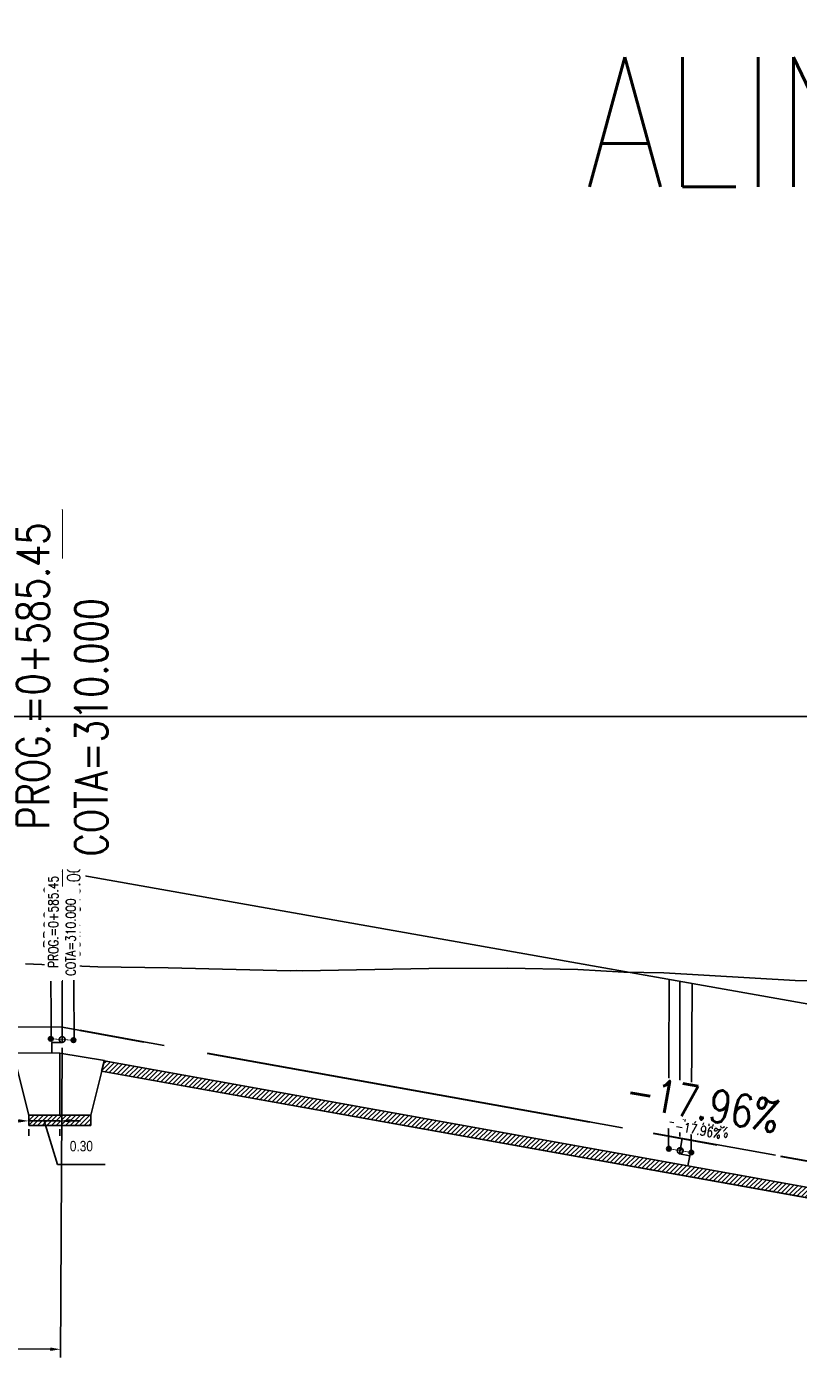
# Model space of a CAD drawing. Header units: metres. Extents: x 719936 to 720643, y 9143565 to 9144018.
# Tile 38 of 56: x 720510 to 720518, y 9143950 to 9143963. Entities that reach past the tile are written whole.
import ezdxf

# ---------------------------------------------------------------- set-up
doc = ezdxf.new("R2010")
doc.units = ezdxf.units.M
for name, pattern in [('CENTER', [2, 1.25, -0.25, 0.25, -0.25]), ('CENTER2', [1.125, 0.75, -0.125, 0.125, -0.125]), ('DASHED', [0.75, 0.5, -0.25]), ('DASHED2', [0.375, 0.25, -0.125])]:
    doc.linetypes.add(name, pattern=pattern)
for name, color, linetype in [('-01-C-DESCOLMA', 5, 'CENTER2'), ('01_CIVI_322_PF_GRID', 8, 'Continuous'), ('AecObjExplode_PLANTA RAPIDA_Vport_1ECE', 7, 'Continuous'), ('AecObjExplode_PLANTA RAPIDA_Vport_1ED3', 7, 'Continuous'), ('AecObjExplode_PLANTA RAPIDA_Vport_1ED7', 7, 'Continuous'), ('AecObjExplode_PLANTA RAPIDA_Vport_220C', 7, 'Continuous'), ('AecObjExplode_PLANTA RAPIDA_Vport_22C7', 7, 'Continuous'), ('AecObjExplode_PLANTA RAPIDA_Vport_22CB', 7, 'Continuous'), ('AecObjExplode_PLANTA RAPIDA_Vport_22E2', 7, 'Continuous'), ('AecObjExplode_PLANTA RAPIDA_Vport_22EB', 7, 'Continuous'), ('AecObjExplode_PLANTA RAPIDA_Vport_2460', 7, 'Continuous'), ('AecObjExplode_PLANTA RAPIDA_Vport_2496', 7, 'Continuous'), ('AIR.A3-TN', 32, 'Continuous'), ('AIR.A3_NOTAS', 7, 'Continuous'), ('AIR_NOTAS A-3', 7, 'Continuous'), ('C-ALIG', 5, 'CENTER'), ('C-Borde de Camino', 2, 'Continuous'), ('Layer1 (.05)', 8, 'Continuous'), ('LNII-TP-TEXTO', 1, 'Continuous')]:
    doc.layers.add(name, color=color, linetype=linetype)
doc.layers.add('COTAS-01', color=1, linetype='Continuous', lineweight=30)
doc.styles.add('AIR-Simplex.(0.80)', font='simplex.shx', dxfattribs={"width": 0.8})
doc.styles.add('Arial Narrow', font='ARIALN.TTF')
doc.styles.add('R80-50', font='romans.shx', dxfattribs={"width": 0.8, "height": 0.3})
doc.dimstyles.new('1-50', dxfattribs={"dimtxt": 0.3, "dimasz": 0.06, "dimexe": 0.08, "dimexo": 0.2, "dimgap": 0.05, "dimtad": 2, "dimtih": 1, "dimtoh": 1, "dimzin": 4, "dimdsep": 46, "dimtxsty": 'R80-50', "dimblk1": 'TICK2', "dimblk2": 'TICK2', "dimsah": 1, "dimcen": 0.09, "dimclrd": 1, "dimclre": 1, "dimclrt": 7, "dimadec": 0, "dimazin": 0, "dimtfac": 1, "dimtmove": 0, "dimatfit": 3, "dimldrblk": 'TICK2', "dimfxl": 1, "dimtolj": 1, "dimtzin": 0, "dimarcsym": 0})

# ---------------------------------------------------------------- blocks, each defined once
blk = doc.blocks.new('water stop')
at = {"layer": 'Layer1 (.05)'}
h = blk.add_hatch(color=256, dxfattribs=at)
h.dxf.hatch_style = 1
edge = h.paths.add_edge_path()
edge.add_arc((720675.2, 9143996.886), 0.0221, 176.5714, 536.5714, ccw=False)
h = blk.add_hatch(dxfattribs=at)
h.set_pattern_fill('AR-BRSTD', color=256, scale=0.013033)
h.set_pattern_definition([(0, (-322910.8009, -4097122.9582), (0, 0.88285196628), []), (90, (-322910.8009, -4097122.9582), (-1.32411243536, 0.88285196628), [0.88285196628, -0.88285196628])])
edge = h.paths.add_edge_path()
edge.add_arc((720675.31, 9143996.886), 0.0283, 176.5714, 536.5714, ccw=False)
h = blk.add_hatch(color=256, dxfattribs=at)
h.dxf.hatch_style = 1
edge = h.paths.add_edge_path()
edge.add_arc((720675.42, 9143996.886), 0.0221, 176.5714, 536.5714, ccw=False)
at = {"layer": 'LNII-TP-TEXTO'}
h = blk.add_hatch(dxfattribs=at)
h.set_pattern_fill('AR-BRSTD', color=1, scale=0.013033)
h.set_pattern_definition([(0, (-322910.9113, -4097122.9582), (0, 0.88285196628), []), (90, (-322910.9113, -4097122.9582), (-1.32411243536, 0.88285196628), [0.88285196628, -0.88285196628])])
edge = h.paths.add_edge_path()
edge.add_arc((720675.2, 9143996.886), 0.0221, 176.5714, 536.5714, ccw=False)
h = blk.add_hatch(dxfattribs=at)
h.set_pattern_fill('AR-BRSTD', color=1, scale=0.009)
h.set_pattern_definition([(0, (0.0762, 0), (0, 0.6096762), []), (90, (0.0762, 0), (-0.9144, 0.6096762), [0.6096762, -0.6096762])])
edge = h.paths.add_edge_path()
edge.add_arc((720675.42, 9143996.886), 0.0221, 176.5714, 536.5714, ccw=False)
at = {"layer": 'Layer1 (.05)', "const_width": 0.00724, "flags": 128}
blk.add_lwpolyline([(720675.2, 9143996.886), (720675.42, 9143996.886)], dxfattribs=at)
at = {"layer": 'Layer1 (.05)'}
for centre, radius in [((720675.2, 9143996.886), 0.0221), ((720675.31, 9143996.886), 0.0283), ((720675.42, 9143996.886), 0.0221)]:
    blk.add_circle(centre, radius, dxfattribs=at)
blk = doc.blocks.new('*D48')
at = {"color": 1, "lineweight": -2, "transparency": 16777216}
for p, q in [((720505.243, 9143953.507), (720505.229, 9143950.516)), ((720510.693, 9143953.483), (720510.679, 9143950.491)), ((720505.33, 9143950.595), (720510.58, 9143950.572))]:
    blk.add_line(p, q, dxfattribs=at)
at = {"color": 1, "transparency": 16777216}
for points in [[(720505.33, 9143950.612), (720505.33, 9143950.579), (720505.23, 9143950.596)], [(720510.58, 9143950.588), (720510.58, 9143950.555), (720510.68, 9143950.571)]]:
    blk.add_solid(points, dxfattribs=at)
at = {"layer": 'Defpoints', "color": 0, "transparency": 16777216}
for p in [(720505.244, 9143953.707), (720510.694, 9143953.683), (720510.68, 9143950.571)]:
    blk.add_point(p, dxfattribs=at)
at = {"color": 7, "transparency": 16777216, "insert": (720507.954, 9143950.407), "char_height": 0.1, "attachment_point": 5, "style": 'Arial Narrow'}
blk.add_mtext('\\A1;5.45', dxfattribs=at)
blk = doc.blocks.new('TICK2')
at = {"layer": 'COTAS-01', "ltscale": 0.5}
blk.add_line((-1.25, 0), (1.25, 0), dxfattribs=at)
blk.add_circle((0, 0), 0.5, dxfattribs=at)
blk = doc.blocks.new('*D56')
at = {"color": 1, "lineweight": -2, "transparency": 16777216}
for p, q in [((720510.272, 9143952.777), (720510.172, 9143952.777)), ((720510.372, 9143952.777), (720510.672, 9143952.777)), ((720510.372, 9143952.777), (720510.672, 9143952.777)), ((720510.372, 9143952.633), (720510.372, 9143952.697)), ((720510.522, 9143952.777), (720510.649, 9143952.357)), ((720510.672, 9143952.633), (720510.672, 9143952.697)), ((720510.772, 9143952.777), (720510.872, 9143952.777)), ((720510.649, 9143952.357), (720511.111, 9143952.357))]:
    blk.add_line(p, q, dxfattribs=at)
at = {"color": 1, "transparency": 16777216}
for points in [[(720510.272, 9143952.794), (720510.272, 9143952.761), (720510.372, 9143952.777)], [(720510.772, 9143952.794), (720510.772, 9143952.761), (720510.672, 9143952.777)]]:
    blk.add_solid(points, dxfattribs=at)
at = {"layer": 'Defpoints', "color": 0, "transparency": 16777216}
for p in [(720510.372, 9143952.833), (720510.672, 9143952.833), (720510.672, 9143952.777)]:
    blk.add_point(p, dxfattribs=at)
at = {"color": 7, "transparency": 16777216, "insert": (720510.88, 9143952.533), "char_height": 0.1, "attachment_point": 5, "style": 'Arial Narrow'}
blk.add_mtext('\\A1;0.30', dxfattribs=at)
blk = doc.blocks.new('AecObjExplode_PLANTA RAPIDA_Vport_1ECE')
at = {"layer": '-01-C-DESCOLMA', "color": 5, "linetype": 'CENTER2', "lineweight": 30, "ltscale": 5, "flags": 128}
blk.add_lwpolyline([(720495.244, 9143953.852), (720505.244, 9143953.707), (720510.694, 9143953.683), (720522.941, 9143951.483), (720533.741, 9143951.483), (720535.244, 9143952.483), (720540.244, 9143952.432), (720543.244, 9143952.333)], dxfattribs=at)
at = {"layer": '01_CIVI_322_PF_GRID', "color": 7, "linetype": 'Continuous', "lineweight": -3}
blk.add_line((720495.244, 9143956.683), (720545.244, 9143956.683), dxfattribs=at)
at = {"layer": 'AIR.A3-TN', "color": 32, "linetype": 'Continuous', "lineweight": -3, "ltscale": 5, "flags": 128}
blk.add_lwpolyline([(720510.341, 9143954.293), (720511.039, 9143954.266), (720511.718, 9143954.255), (720512.901, 9143954.228), (720512.957, 9143954.23), (720513.016, 9143954.227), (720514.237, 9143954.249), (720514.996, 9143954.252), (720515.673, 9143954.239), (720516.119, 9143954.213), (720516.505, 9143954.207), (720517.772, 9143954.134), (720517.987, 9143954.131)], dxfattribs=at)
at = {"layer": 'AIR_NOTAS A-3', "color": 7, "linetype": 'Continuous', "lineweight": -3}
blk.add_line((720510.694, 9143953.683), (720510.694, 9143958.683), dxfattribs=at)
at = {"layer": 'Defpoints', "color": 7, "linetype": 'Continuous', "lineweight": -3, "insert": (720520.244, 9143961.683), "char_height": 1.25, "attachment_point": 8, "style": 'AIR-Simplex.(0.80)'}
blk.add_mtext('ALIN_EJE_AP2', dxfattribs=at)
at = {"layer": 'AIR.A3_NOTAS', "color": 7, "linetype": 'Continuous', "lineweight": -3, "insert": (720516.855, 9143952.792), "char_height": 0.3125, "width": 1.5631, "attachment_point": 8, "rotation": 349.8158, "style": 'AIR-Simplex.(0.80)', "bg_fill": 3, "box_fill_scale": 1.08, "bg_fill_color": 256, "bg_fill_true_color": 13158600, "bg_fill_transparency": 0}
blk.add_mtext('-17.96%', dxfattribs=at)
at = {"layer": 'AIR_NOTAS A-3', "color": 7, "linetype": 'Continuous', "lineweight": -3, "char_height": 0.3125, "rotation": 90, "style": 'AIR-Simplex.(0.80)', "bg_fill": 3, "box_fill_scale": 1.4, "bg_fill_color": 256, "bg_fill_true_color": 13158600, "bg_fill_transparency": 0}
for s, insert, width, attachment_point in [('PROG.=0+585.45', (720510.569, 9143958.558), 3.25845, 9), ('COTA=310.000', (720510.819, 9143955.331), 2.75345, 1)]:
    blk.add_mtext(s, dxfattribs=dict(at, insert=insert, width=width, attachment_point=attachment_point))
blk = doc.blocks.new('AecObjExplode_PLANTA RAPIDA_Vport_1ED3')
at = {"layer": '-01-C-DESCOLMA', "color": 5, "linetype": 'CENTER2', "lineweight": 30, "ltscale": 5, "flags": 128}
blk.add_lwpolyline([(720495.244, 9143953.852), (720505.244, 9143953.707), (720510.694, 9143953.683), (720522.941, 9143951.483), (720533.741, 9143951.483), (720535.244, 9143952.483), (720540.244, 9143952.432), (720543.244, 9143952.333)], dxfattribs=at)
at = {"layer": '01_CIVI_322_PF_GRID', "color": 7, "linetype": 'Continuous', "lineweight": -3}
blk.add_line((720495.244, 9143956.683), (720545.244, 9143956.683), dxfattribs=at)
at = {"layer": 'AIR.A3-TN', "color": 32, "linetype": 'Continuous', "lineweight": -3, "ltscale": 5, "flags": 128}
blk.add_lwpolyline([(720510.341, 9143954.293), (720511.039, 9143954.266), (720511.718, 9143954.255), (720512.901, 9143954.228), (720512.957, 9143954.23), (720513.016, 9143954.227), (720514.237, 9143954.249), (720514.996, 9143954.252), (720515.673, 9143954.239), (720516.119, 9143954.213), (720516.505, 9143954.207), (720517.772, 9143954.134), (720517.987, 9143954.131)], dxfattribs=at)
at = {"layer": 'AIR_NOTAS A-3', "color": 7, "linetype": 'Continuous', "lineweight": -3}
blk.add_line((720510.694, 9143953.683), (720510.694, 9143955.683), dxfattribs=at)
at = {"layer": 'AIR.A3_NOTAS', "color": 7, "linetype": 'Continuous', "lineweight": -3, "insert": (720516.832, 9143952.666), "char_height": 0.125, "width": 0.62524, "attachment_point": 8, "rotation": 349.8158, "style": 'AIR-Simplex.(0.80)', "bg_fill": 3, "box_fill_scale": 1.08, "bg_fill_color": 256, "bg_fill_true_color": 13158600, "bg_fill_transparency": 0}
blk.add_mtext('-17.96%', dxfattribs=at)
at = {"layer": 'AIR_NOTAS A-3', "color": 7, "linetype": 'Continuous', "lineweight": -3, "char_height": 0.125, "rotation": 90, "style": 'AIR-Simplex.(0.80)', "bg_fill": 3, "box_fill_scale": 1.4, "bg_fill_color": 256, "bg_fill_true_color": 13158600, "bg_fill_transparency": 0}
for s, insert, width, attachment_point in [('PROG.=0+585.45', (720510.644, 9143955.633), 1.30338, 9), ('COTA=310.000', (720510.744, 9143954.342), 1.10138, 1)]:
    blk.add_mtext(s, dxfattribs=dict(at, insert=insert, width=width, attachment_point=attachment_point))
blk = doc.blocks.new('AecObjExplode_PLANTA RAPIDA_Vport_1ED7')
at = {"layer": '-01-C-DESCOLMA', "color": 5, "linetype": 'CENTER2', "lineweight": 30, "ltscale": 5, "flags": 128}
blk.add_lwpolyline([(720495.244, 9143953.852), (720505.244, 9143953.707), (720510.694, 9143953.683), (720522.941, 9143951.483), (720533.741, 9143951.483), (720535.244, 9143952.483), (720540.244, 9143952.432), (720543.244, 9143952.333)], dxfattribs=at)
at = {"layer": '01_CIVI_322_PF_GRID', "color": 7, "linetype": 'Continuous', "lineweight": -3}
blk.add_line((720495.244, 9143956.683), (720545.244, 9143956.683), dxfattribs=at)
at = {"layer": 'AIR.A3-TN', "color": 32, "linetype": 'Continuous', "lineweight": -3, "ltscale": 5, "flags": 128}
blk.add_lwpolyline([(720510.341, 9143954.293), (720511.039, 9143954.266), (720511.718, 9143954.255), (720512.901, 9143954.228), (720512.957, 9143954.23), (720513.016, 9143954.227), (720514.237, 9143954.249), (720514.996, 9143954.252), (720515.673, 9143954.239), (720516.119, 9143954.213), (720516.505, 9143954.207), (720517.772, 9143954.134), (720517.987, 9143954.131)], dxfattribs=at)
at = {"layer": 'AIR_NOTAS A-3', "color": 7, "linetype": 'Continuous', "lineweight": -3}
blk.add_line((720510.694, 9143953.683), (720510.694, 9143955.683), dxfattribs=at)
at = {"layer": 'AIR.A3_NOTAS', "color": 7, "linetype": 'Continuous', "lineweight": -3, "insert": (720516.832, 9143952.666), "char_height": 0.125, "width": 0.62524, "attachment_point": 8, "rotation": 349.8158, "style": 'AIR-Simplex.(0.80)', "bg_fill": 3, "box_fill_scale": 1.08, "bg_fill_color": 256, "bg_fill_true_color": 13158600, "bg_fill_transparency": 0}
blk.add_mtext('-17.96%', dxfattribs=at)
at = {"layer": 'AIR_NOTAS A-3', "color": 7, "linetype": 'Continuous', "lineweight": -3, "char_height": 0.125, "rotation": 90, "style": 'AIR-Simplex.(0.80)', "bg_fill": 3, "box_fill_scale": 1.4, "bg_fill_color": 256, "bg_fill_true_color": 13158600, "bg_fill_transparency": 0}
for s, insert, width, attachment_point in [('PROG.=0+585.45', (720510.644, 9143955.633), 1.30338, 9), ('COTA=310.000', (720510.744, 9143954.342), 1.10138, 1)]:
    blk.add_mtext(s, dxfattribs=dict(at, insert=insert, width=width, attachment_point=attachment_point))
blk = doc.blocks.new('AecObjExplode_PLANTA RAPIDA_Vport_220C')
at = {"layer": '-01-C-DESCOLMA', "color": 5, "linetype": 'CENTER2', "lineweight": 30, "ltscale": 5, "flags": 128}
blk.add_lwpolyline([(720495.244, 9143953.852), (720505.244, 9143953.707), (720510.694, 9143953.683), (720522.941, 9143951.483), (720533.741, 9143951.483), (720535.244, 9143952.483), (720540.244, 9143952.432), (720543.244, 9143952.333)], dxfattribs=at)
at = {"layer": '01_CIVI_322_PF_GRID', "color": 7, "linetype": 'Continuous', "lineweight": -3}
blk.add_line((720495.244, 9143956.683), (720545.244, 9143956.683), dxfattribs=at)
at = {"layer": 'AIR.A3-TN', "color": 32, "linetype": 'Continuous', "lineweight": -3, "ltscale": 5, "flags": 128}
blk.add_lwpolyline([(720510.341, 9143954.293), (720511.039, 9143954.266), (720511.718, 9143954.255), (720512.901, 9143954.228), (720512.957, 9143954.23), (720513.016, 9143954.227), (720514.237, 9143954.249), (720514.996, 9143954.252), (720515.673, 9143954.239), (720516.119, 9143954.213), (720516.505, 9143954.207), (720517.772, 9143954.134), (720517.987, 9143954.131)], dxfattribs=at)
at = {"layer": 'AIR_NOTAS A-3', "color": 7, "linetype": 'Continuous', "lineweight": -3}
blk.add_line((720510.694, 9143953.683), (720510.694, 9143958.683), dxfattribs=at)
at = {"layer": 'Defpoints', "color": 7, "linetype": 'Continuous', "lineweight": -3, "insert": (720520.244, 9143961.683), "char_height": 1.25, "attachment_point": 8, "style": 'AIR-Simplex.(0.80)'}
blk.add_mtext('ALIN_EJE_AP2', dxfattribs=at)
at = {"layer": 'AIR.A3_NOTAS', "color": 7, "linetype": 'Continuous', "lineweight": -3, "insert": (720516.855, 9143952.792), "char_height": 0.3125, "width": 1.5631, "attachment_point": 8, "rotation": 349.8158, "style": 'AIR-Simplex.(0.80)', "bg_fill": 3, "box_fill_scale": 1.08, "bg_fill_color": 256, "bg_fill_true_color": 13158600, "bg_fill_transparency": 0}
blk.add_mtext('-17.96%', dxfattribs=at)
at = {"layer": 'AIR_NOTAS A-3', "color": 7, "linetype": 'Continuous', "lineweight": -3, "char_height": 0.3125, "rotation": 90, "style": 'AIR-Simplex.(0.80)', "bg_fill": 3, "box_fill_scale": 1.4, "bg_fill_color": 256, "bg_fill_true_color": 13158600, "bg_fill_transparency": 0}
for s, insert, width, attachment_point in [('PROG.=0+585.45', (720510.569, 9143958.558), 3.25845, 9), ('COTA=310.000', (720510.819, 9143955.331), 2.75345, 1)]:
    blk.add_mtext(s, dxfattribs=dict(at, insert=insert, width=width, attachment_point=attachment_point))
blk = doc.blocks.new('AecObjExplode_PLANTA RAPIDA_Vport_22C7')
at = {"layer": '-01-C-DESCOLMA', "color": 5, "linetype": 'CENTER2', "lineweight": 30, "ltscale": 5, "flags": 128}
blk.add_lwpolyline([(720495.244, 9143953.852), (720505.244, 9143953.707), (720510.694, 9143953.683), (720522.941, 9143951.483), (720533.741, 9143951.483), (720535.244, 9143952.483), (720540.244, 9143952.432), (720543.244, 9143952.333)], dxfattribs=at)
at = {"layer": '01_CIVI_322_PF_GRID', "color": 7, "linetype": 'Continuous', "lineweight": -3}
blk.add_line((720495.244, 9143956.683), (720545.244, 9143956.683), dxfattribs=at)
at = {"layer": 'AIR.A3-TN', "color": 32, "linetype": 'Continuous', "lineweight": -3, "ltscale": 5, "flags": 128}
blk.add_lwpolyline([(720510.341, 9143954.293), (720511.039, 9143954.266), (720511.718, 9143954.255), (720512.901, 9143954.228), (720512.957, 9143954.23), (720513.016, 9143954.227), (720514.237, 9143954.249), (720514.996, 9143954.252), (720515.673, 9143954.239), (720516.119, 9143954.213), (720516.505, 9143954.207), (720517.772, 9143954.134), (720517.987, 9143954.131)], dxfattribs=at)
at = {"layer": 'AIR_NOTAS A-3', "color": 7, "linetype": 'Continuous', "lineweight": -3}
blk.add_line((720510.694, 9143953.683), (720510.694, 9143955.183), dxfattribs=at)
at = {"layer": 'AIR.A3_NOTAS', "color": 7, "linetype": 'Continuous', "lineweight": -3, "insert": (720516.828, 9143952.645), "char_height": 0.0938, "width": 0.46893, "attachment_point": 8, "rotation": 349.8158, "style": 'AIR-Simplex.(0.80)', "bg_fill": 3, "box_fill_scale": 1.08, "bg_fill_color": 256, "bg_fill_true_color": 13158600, "bg_fill_transparency": 0}
blk.add_mtext('-17.96%', dxfattribs=at)
at = {"layer": 'AIR_NOTAS A-3', "color": 7, "linetype": 'Continuous', "lineweight": -3, "char_height": 0.09375, "rotation": 90, "style": 'AIR-Simplex.(0.80)', "bg_fill": 3, "box_fill_scale": 1.4, "bg_fill_color": 256, "bg_fill_true_color": 13158600, "bg_fill_transparency": 0}
for s, insert, width, attachment_point in [('PROG.=0+585.45', (720510.656, 9143955.145), 0.97754, 9), ('COTA=310.000', (720510.731, 9143954.177), 0.82604, 1)]:
    blk.add_mtext(s, dxfattribs=dict(at, insert=insert, width=width, attachment_point=attachment_point))
blk = doc.blocks.new('AecObjExplode_PLANTA RAPIDA_Vport_22CB')
at = {"layer": '-01-C-DESCOLMA', "color": 5, "linetype": 'CENTER2', "lineweight": 30, "ltscale": 5, "flags": 128}
blk.add_lwpolyline([(720495.244, 9143953.852), (720505.244, 9143953.707), (720510.694, 9143953.683), (720522.941, 9143951.483), (720533.741, 9143951.483), (720535.244, 9143952.483), (720540.244, 9143952.432), (720543.244, 9143952.333)], dxfattribs=at)
at = {"layer": '01_CIVI_322_PF_GRID', "color": 7, "linetype": 'Continuous', "lineweight": -3}
blk.add_line((720495.244, 9143956.683), (720545.244, 9143956.683), dxfattribs=at)
at = {"layer": 'AIR.A3-TN', "color": 32, "linetype": 'Continuous', "lineweight": -3, "ltscale": 5, "flags": 128}
blk.add_lwpolyline([(720510.341, 9143954.293), (720511.039, 9143954.266), (720511.718, 9143954.255), (720512.901, 9143954.228), (720512.957, 9143954.23), (720513.016, 9143954.227), (720514.237, 9143954.249), (720514.996, 9143954.252), (720515.673, 9143954.239), (720516.119, 9143954.213), (720516.505, 9143954.207), (720517.772, 9143954.134), (720517.987, 9143954.131)], dxfattribs=at)
at = {"layer": 'AIR_NOTAS A-3', "color": 7, "linetype": 'Continuous', "lineweight": -3}
blk.add_line((720510.694, 9143953.683), (720510.694, 9143955.183), dxfattribs=at)
at = {"layer": 'AIR.A3_NOTAS', "color": 7, "linetype": 'Continuous', "lineweight": -3, "insert": (720516.828, 9143952.645), "char_height": 0.0938, "width": 0.46893, "attachment_point": 8, "rotation": 349.8158, "style": 'AIR-Simplex.(0.80)', "bg_fill": 3, "box_fill_scale": 1.08, "bg_fill_color": 256, "bg_fill_true_color": 13158600, "bg_fill_transparency": 0}
blk.add_mtext('-17.96%', dxfattribs=at)
at = {"layer": 'AIR_NOTAS A-3', "color": 7, "linetype": 'Continuous', "lineweight": -3, "char_height": 0.09375, "rotation": 90, "style": 'AIR-Simplex.(0.80)', "bg_fill": 3, "box_fill_scale": 1.4, "bg_fill_color": 256, "bg_fill_true_color": 13158600, "bg_fill_transparency": 0}
for s, insert, width, attachment_point in [('PROG.=0+585.45', (720510.656, 9143955.145), 0.97754, 9), ('COTA=310.000', (720510.731, 9143954.177), 0.82604, 1)]:
    blk.add_mtext(s, dxfattribs=dict(at, insert=insert, width=width, attachment_point=attachment_point))
blk = doc.blocks.new('AecObjExplode_PLANTA RAPIDA_Vport_22E2')
at = {"layer": '-01-C-DESCOLMA', "color": 5, "linetype": 'CENTER2', "lineweight": 30, "ltscale": 5, "flags": 128}
blk.add_lwpolyline([(720495.244, 9143953.852), (720505.244, 9143953.707), (720510.694, 9143953.683), (720522.941, 9143951.483), (720533.741, 9143951.483), (720535.244, 9143952.483), (720540.244, 9143952.432), (720543.244, 9143952.333)], dxfattribs=at)
at = {"layer": '01_CIVI_322_PF_GRID', "color": 7, "linetype": 'Continuous', "lineweight": -3}
blk.add_line((720495.244, 9143956.683), (720545.244, 9143956.683), dxfattribs=at)
at = {"layer": 'AIR.A3-TN', "color": 32, "linetype": 'Continuous', "lineweight": -3, "ltscale": 5, "flags": 128}
blk.add_lwpolyline([(720510.341, 9143954.293), (720511.039, 9143954.266), (720511.718, 9143954.255), (720512.901, 9143954.228), (720512.957, 9143954.23), (720513.016, 9143954.227), (720514.237, 9143954.249), (720514.996, 9143954.252), (720515.673, 9143954.239), (720516.119, 9143954.213), (720516.505, 9143954.207), (720517.772, 9143954.134), (720517.987, 9143954.131)], dxfattribs=at)
at = {"layer": 'AIR_NOTAS A-3', "color": 7, "linetype": 'Continuous', "lineweight": -3}
blk.add_line((720510.694, 9143953.683), (720510.694, 9143955.183), dxfattribs=at)
at = {"layer": 'AIR.A3_NOTAS', "color": 7, "linetype": 'Continuous', "lineweight": -3, "insert": (720516.828, 9143952.645), "char_height": 0.0938, "width": 0.46893, "attachment_point": 8, "rotation": 349.8158, "style": 'AIR-Simplex.(0.80)', "bg_fill": 3, "box_fill_scale": 1.08, "bg_fill_color": 256, "bg_fill_true_color": 13158600, "bg_fill_transparency": 0}
blk.add_mtext('-17.96%', dxfattribs=at)
at = {"layer": 'AIR_NOTAS A-3', "color": 7, "linetype": 'Continuous', "lineweight": -3, "char_height": 0.09375, "rotation": 90, "style": 'AIR-Simplex.(0.80)', "bg_fill": 3, "box_fill_scale": 1.4, "bg_fill_color": 256, "bg_fill_true_color": 13158600, "bg_fill_transparency": 0}
for s, insert, width, attachment_point in [('PROG.=0+585.45', (720510.656, 9143955.145), 0.97754, 9), ('COTA=310.000', (720510.731, 9143954.177), 0.82604, 1)]:
    blk.add_mtext(s, dxfattribs=dict(at, insert=insert, width=width, attachment_point=attachment_point))
blk = doc.blocks.new('AecObjExplode_PLANTA RAPIDA_Vport_22EB')
at = {"layer": '-01-C-DESCOLMA', "color": 5, "linetype": 'CENTER2', "lineweight": 30, "ltscale": 5, "flags": 128}
blk.add_lwpolyline([(720495.244, 9143953.852), (720505.244, 9143953.707), (720510.694, 9143953.683), (720522.941, 9143951.483), (720533.741, 9143951.483), (720535.244, 9143952.483), (720540.244, 9143952.432), (720543.244, 9143952.333)], dxfattribs=at)
at = {"layer": '01_CIVI_322_PF_GRID', "color": 7, "linetype": 'Continuous', "lineweight": -3}
blk.add_line((720495.244, 9143956.683), (720545.244, 9143956.683), dxfattribs=at)
at = {"layer": 'AIR.A3-TN', "color": 32, "linetype": 'Continuous', "lineweight": -3, "ltscale": 5, "flags": 128}
blk.add_lwpolyline([(720510.341, 9143954.293), (720511.039, 9143954.266), (720511.718, 9143954.255), (720512.901, 9143954.228), (720512.957, 9143954.23), (720513.016, 9143954.227), (720514.237, 9143954.249), (720514.996, 9143954.252), (720515.673, 9143954.239), (720516.119, 9143954.213), (720516.505, 9143954.207), (720517.772, 9143954.134), (720517.987, 9143954.131)], dxfattribs=at)
at = {"layer": 'AIR_NOTAS A-3', "color": 7, "linetype": 'Continuous', "lineweight": -3}
blk.add_line((720510.694, 9143953.683), (720510.694, 9143955.183), dxfattribs=at)
at = {"layer": 'AIR.A3_NOTAS', "color": 7, "linetype": 'Continuous', "lineweight": -3, "insert": (720516.828, 9143952.645), "char_height": 0.0938, "width": 0.46893, "attachment_point": 8, "rotation": 349.8158, "style": 'AIR-Simplex.(0.80)', "bg_fill": 3, "box_fill_scale": 1.08, "bg_fill_color": 256, "bg_fill_true_color": 13158600, "bg_fill_transparency": 0}
blk.add_mtext('-17.96%', dxfattribs=at)
at = {"layer": 'AIR_NOTAS A-3', "color": 7, "linetype": 'Continuous', "lineweight": -3, "char_height": 0.09375, "rotation": 90, "style": 'AIR-Simplex.(0.80)', "bg_fill": 3, "box_fill_scale": 1.4, "bg_fill_color": 256, "bg_fill_true_color": 13158600, "bg_fill_transparency": 0}
for s, insert, width, attachment_point in [('PROG.=0+585.45', (720510.656, 9143955.145), 0.97754, 9), ('COTA=310.000', (720510.731, 9143954.177), 0.82604, 1)]:
    blk.add_mtext(s, dxfattribs=dict(at, insert=insert, width=width, attachment_point=attachment_point))
blk = doc.blocks.new('AecObjExplode_PLANTA RAPIDA_Vport_2460')
at = {"layer": '-01-C-DESCOLMA', "color": 5, "linetype": 'CENTER2', "lineweight": 30, "ltscale": 5, "flags": 128}
blk.add_lwpolyline([(720495.244, 9143953.852), (720505.244, 9143953.707), (720510.694, 9143953.683), (720522.941, 9143951.483), (720533.741, 9143951.483), (720535.244, 9143952.483), (720540.244, 9143952.432), (720543.244, 9143952.333)], dxfattribs=at)
at = {"layer": '01_CIVI_322_PF_GRID', "color": 7, "linetype": 'Continuous', "lineweight": -3}
blk.add_line((720495.244, 9143956.683), (720545.244, 9143956.683), dxfattribs=at)
at = {"layer": 'AIR.A3-TN', "color": 32, "linetype": 'Continuous', "lineweight": -3, "ltscale": 5, "flags": 128}
blk.add_lwpolyline([(720510.341, 9143954.293), (720511.039, 9143954.266), (720511.718, 9143954.255), (720512.901, 9143954.228), (720512.957, 9143954.23), (720513.016, 9143954.227), (720514.237, 9143954.249), (720514.996, 9143954.252), (720515.673, 9143954.239), (720516.119, 9143954.213), (720516.505, 9143954.207), (720517.772, 9143954.134), (720517.987, 9143954.131)], dxfattribs=at)
at = {"layer": 'AIR_NOTAS A-3', "color": 7, "linetype": 'Continuous', "lineweight": -3}
blk.add_line((720510.694, 9143953.683), (720510.694, 9143955.183), dxfattribs=at)
at = {"layer": 'AIR.A3_NOTAS', "color": 7, "linetype": 'Continuous', "lineweight": -3, "insert": (720516.828, 9143952.645), "char_height": 0.0937, "width": 0.46893, "attachment_point": 8, "rotation": 349.8158, "style": 'AIR-Simplex.(0.80)', "bg_fill": 3, "box_fill_scale": 1.08, "bg_fill_color": 256, "bg_fill_true_color": 13158600, "bg_fill_transparency": 0}
blk.add_mtext('-17.96%', dxfattribs=at)
at = {"layer": 'AIR_NOTAS A-3', "color": 7, "linetype": 'Continuous', "lineweight": -3, "char_height": 0.09375, "rotation": 90, "style": 'AIR-Simplex.(0.80)', "bg_fill": 3, "box_fill_scale": 1.4, "bg_fill_color": 256, "bg_fill_true_color": 13158600, "bg_fill_transparency": 0}
for s, insert, width, attachment_point in [('PROG.=0+585.45', (720510.656, 9143955.145), 0.97754, 9), ('COTA=310.000', (720510.731, 9143954.177), 0.82604, 1)]:
    blk.add_mtext(s, dxfattribs=dict(at, insert=insert, width=width, attachment_point=attachment_point))
blk = doc.blocks.new('AecObjExplode_PLANTA RAPIDA_Vport_2496')
at = {"layer": '-01-C-DESCOLMA', "color": 5, "linetype": 'CENTER2', "lineweight": 30, "ltscale": 5, "flags": 128}
blk.add_lwpolyline([(720495.244, 9143953.852), (720505.244, 9143953.707), (720510.694, 9143953.683), (720522.941, 9143951.483), (720533.741, 9143951.483), (720535.244, 9143952.483), (720540.244, 9143952.432), (720543.244, 9143952.333)], dxfattribs=at)
at = {"layer": '01_CIVI_322_PF_GRID', "color": 7, "linetype": 'Continuous', "lineweight": -3}
blk.add_line((720495.244, 9143956.683), (720545.244, 9143956.683), dxfattribs=at)
at = {"layer": 'AIR.A3-TN', "color": 32, "linetype": 'Continuous', "lineweight": -3, "ltscale": 5, "flags": 128}
blk.add_lwpolyline([(720510.341, 9143954.293), (720511.039, 9143954.266), (720511.718, 9143954.255), (720512.901, 9143954.228), (720512.957, 9143954.23), (720513.016, 9143954.227), (720514.237, 9143954.249), (720514.996, 9143954.252), (720515.673, 9143954.239), (720516.119, 9143954.213), (720516.505, 9143954.207), (720517.772, 9143954.134), (720517.987, 9143954.131)], dxfattribs=at)
at = {"layer": 'AIR_NOTAS A-3', "color": 7, "linetype": 'Continuous', "lineweight": -3}
blk.add_line((720510.694, 9143953.683), (720510.694, 9143955.183), dxfattribs=at)
at = {"layer": 'AIR.A3_NOTAS', "color": 7, "linetype": 'Continuous', "lineweight": -3, "insert": (720516.828, 9143952.645), "char_height": 0.0938, "width": 0.46893, "attachment_point": 8, "rotation": 349.8158, "style": 'AIR-Simplex.(0.80)', "bg_fill": 3, "box_fill_scale": 1.08, "bg_fill_color": 256, "bg_fill_true_color": 13158600, "bg_fill_transparency": 0}
blk.add_mtext('-17.96%', dxfattribs=at)
at = {"layer": 'AIR_NOTAS A-3', "color": 7, "linetype": 'Continuous', "lineweight": -3, "char_height": 0.09375, "rotation": 90, "style": 'AIR-Simplex.(0.80)', "bg_fill": 3, "box_fill_scale": 1.4, "bg_fill_color": 256, "bg_fill_true_color": 13158600, "bg_fill_transparency": 0}
for s, insert, width, attachment_point in [('PROG.=0+585.45', (720510.656, 9143955.145), 0.97754, 9), ('COTA=310.000', (720510.731, 9143954.177), 0.82604, 1)]:
    blk.add_mtext(s, dxfattribs=dict(at, insert=insert, width=width, attachment_point=attachment_point))

msp = doc.modelspace()

# ---------------------------------------------------------------- hatches: boundary and pattern name
at = {"layer": 'C-ALIG', "ltscale": 10, "true_color": 0xd7ebd2, "transparency": 33554534}
h = msp.add_hatch(dxfattribs=at)
h.set_pattern_fill('ANSI31', color=254, scale=0.01, angle=-0.7218)
h.set_pattern_definition([(44.27818771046, (-113592.913735, 11791.594674), (-0.02216603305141, 0.02273168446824), [])])
h.paths.add_polyline_path([(720511.075, 9143953.259), (720511.1, 9143953.356), (720522.449, 9143951.317), (720522.475, 9143951.21)])
h = msp.add_hatch(dxfattribs=at)
h.set_pattern_fill('ANSI31', color=254, scale=0.01)
h.set_pattern_definition([(45, (1517.2198, 2008.505966), (-0.02245064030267, 0.02245064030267), [])])
h.paths.add_polyline_path([(720510.372, 9143952.833), (720510.972, 9143952.833), (720510.972, 9143952.733), (720510.372, 9143952.733)])

# ---------------------------------------------------------------- linework, layer by layer
at = {"color": 6, "flags": 128}
for points in [[(720520.846, 9143953.383), (720510.694, 9143955.183), (720505.244, 9143955.207)], [(720511.075, 9143953.259), (720522.475, 9143951.21)]]:
    msp.add_lwpolyline(points, dxfattribs=at)
at = {"flags": 128}
for points in [[(720516.661, 9143952.626), (720516.661, 9143954.126)], [(720510.694, 9143953.683), (720510.694, 9143953.533), (720510.594, 9143953.533), (720510.594, 9143953.438)], [(720516.681, 9143952.607), (720516.656, 9143952.458), (720516.755, 9143952.441), (720516.738, 9143952.343)]]:
    msp.add_lwpolyline(points, dxfattribs=at)
at = {"color": 3, "flags": 128}
for points in [[(720510.222, 9143953.435), (720510.672, 9143953.433), (720510.672, 9143952.833), (720510.372, 9143952.833)], [(720511.104, 9143953.361), (720510.672, 9143953.433), (720510.672, 9143952.833), (720510.972, 9143952.833)]]:
    msp.add_lwpolyline(points, close=True, dxfattribs=at)
at = {"layer": 'C-ALIG', "color": 8, "ltscale": 10}
msp.add_lwpolyline([(720511.075, 9143953.259), (720511.1, 9143953.356), (720522.449, 9143951.317), (720522.475, 9143951.21), (720511.075, 9143953.259)], dxfattribs=at)
msp.add_lwpolyline([(720510.372, 9143952.833), (720510.972, 9143952.833), (720510.972, 9143952.733), (720510.372, 9143952.733)], close=True, dxfattribs=at)
at = {"layer": 'C-Borde de Camino', "color": 3, "linetype": 'DASHED', "lineweight": -3, "ltscale": 2}
msp.add_lwpolyline([(720495.244, 9143953.852), (720505.244, 9143953.707), (720510.694, 9143953.683), (720522.941, 9143951.483), (720533.741, 9143951.483), (720535.244, 9143952.483), (720540.244, 9143952.432), (720543.244, 9143952.333)], dxfattribs=at)
at = {"layer": 'LNII-TP-TEXTO', "linetype": 'DASHED2', "ltscale": 10, "flags": 128}
for points in [[(720510.589, 9143953.56), (720510.581, 9143955.183)], [(720510.81, 9143953.56), (720510.802, 9143955.182)], [(720516.549, 9143952.508), (720516.557, 9143954.143)], [(720516.77, 9143952.471), (720516.778, 9143954.106)]]:
    msp.add_lwpolyline(points, dxfattribs=at)

# ---------------------------------------------------------------- block references
at = {"layer": 'LNII-TP-TEXTO', "xscale": -1, "rotation": 356.5713897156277}
msp.add_blockref('water stop', (893040.872, -26776.249), dxfattribs=at)
at = {"layer": 'LNII-TP-TEXTO', "rotation": 350.5146422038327}
msp.add_blockref('water stop', (-1497195.395, 243738.718), dxfattribs=at)

# ---------------------------------------------------------------- dimensions: what is measured, and where the dimension line sits
for p1, p2, distance, picture, middle in [((720505.244, 9143953.707), (720510.694, 9143953.683), -3.111, '*D48', (720507.954, 9143950.407)), ((720510.372, 9143952.833), (720510.672, 9143952.833), -0.055, '*D56', (720510.774, 9143952.533))]:
    dim = msp.add_aligned_dim(p1=p1, p2=p2, distance=distance, dimstyle='1-50', override={"dimtxt": 0.1, "dimasz": 0.1, "dimgap": 0.125, "dimtoh": 0, "dimzin": 0, "dimtxsty": 'Arial Narrow', "dimtmove": 1})
    dim.commit()
    dim.dimension.update_dxf_attribs({"geometry": picture, "text_midpoint": middle})

# ---------------------------------------------------------------- next in the draw order: block references
at = {"layer": 'AecObjExplode_PLANTA RAPIDA_Vport_1ECE'}
msp.add_blockref('AecObjExplode_PLANTA RAPIDA_Vport_1ECE', (0, 0), dxfattribs=at)

# ---------------------------------------------------------------- next in the draw order: block references
at = {"layer": 'AecObjExplode_PLANTA RAPIDA_Vport_1ED3'}
msp.add_blockref('AecObjExplode_PLANTA RAPIDA_Vport_1ED3', (0, 0), dxfattribs=at)

# ---------------------------------------------------------------- next in the draw order: block references
at = {"layer": 'AecObjExplode_PLANTA RAPIDA_Vport_1ED7'}
msp.add_blockref('AecObjExplode_PLANTA RAPIDA_Vport_1ED7', (0, 0), dxfattribs=at)

# ---------------------------------------------------------------- next in the draw order: block references
at = {"layer": 'AecObjExplode_PLANTA RAPIDA_Vport_220C'}
msp.add_blockref('AecObjExplode_PLANTA RAPIDA_Vport_220C', (0, 0), dxfattribs=at)

# ---------------------------------------------------------------- next in the draw order: block references
at = {"layer": 'AecObjExplode_PLANTA RAPIDA_Vport_22C7'}
msp.add_blockref('AecObjExplode_PLANTA RAPIDA_Vport_22C7', (0, 0), dxfattribs=at)

# ---------------------------------------------------------------- next in the draw order: block references
at = {"layer": 'AecObjExplode_PLANTA RAPIDA_Vport_22CB'}
msp.add_blockref('AecObjExplode_PLANTA RAPIDA_Vport_22CB', (0, 0), dxfattribs=at)

# ---------------------------------------------------------------- next in the draw order: block references
at = {"layer": 'AecObjExplode_PLANTA RAPIDA_Vport_22E2'}
msp.add_blockref('AecObjExplode_PLANTA RAPIDA_Vport_22E2', (0, 0), dxfattribs=at)

# ---------------------------------------------------------------- next in the draw order: block references
at = {"layer": 'AecObjExplode_PLANTA RAPIDA_Vport_22EB'}
msp.add_blockref('AecObjExplode_PLANTA RAPIDA_Vport_22EB', (0, 0), dxfattribs=at)

# ---------------------------------------------------------------- next in the draw order: block references
at = {"layer": 'AecObjExplode_PLANTA RAPIDA_Vport_2460'}
msp.add_blockref('AecObjExplode_PLANTA RAPIDA_Vport_2460', (0, 0), dxfattribs=at)

# ---------------------------------------------------------------- next in the draw order: block references
at = {"layer": 'AecObjExplode_PLANTA RAPIDA_Vport_2496'}
msp.add_blockref('AecObjExplode_PLANTA RAPIDA_Vport_2496', (0, 0), dxfattribs=at)

doc.saveas('drawing.dxf')
